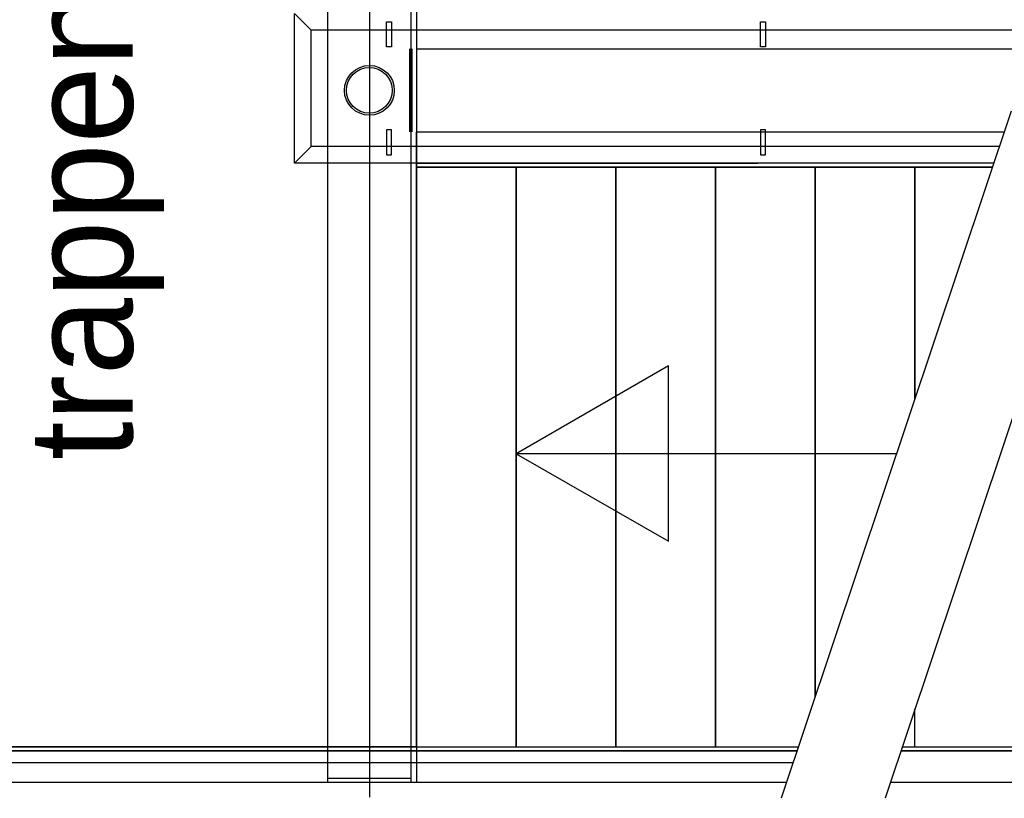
# Model space of a CAD drawing. Header units: millimetres. Extents: x -6587 to 112885, y 244 to 84344.
# Tile 46 of 57: x 68844 to 71214, y 38190 to 40065. Entities that reach past the tile are written whole.
import ezdxf

# ---------------------------------------------------------------- set-up
doc = ezdxf.new("R2010")
doc.units = ezdxf.units.MM
doc.header["$LTSCALE"] = 100
for name, color, linetype in [('ALL-----_REFLIJNEN', 8, 'CONTINUOUS'), ('BOUW', 8, 'CONTINUOUS'), ('LIJN025', 10, 'CONTINUOUS')]:
    doc.layers.add(name, color=color, linetype=linetype)
doc.styles.add('BURO-025', font='BUROFONT.shx', dxfattribs={"height": 250})

# ---------------------------------------------------------------- blocks, each defined once
blk = doc.blocks.new('A$Cb38f1ce1')
at = {"layer": 'ALL-----_REFLIJNEN', "color": 8, "linetype": 'Continuous'}
for p, q in [((66334.7, 31702.1), (66334.7, 34949.1)), ((66434.7, 34949.1), (66434.7, 31666.2)), ((66534.7, 34949.1), (66534.7, 31702.1)), ((66547.7, 34949.1), (66547.7, 31787.1)), ((66254.7, 33193.1), (66254.7, 33553.1)), ((66294.7, 33513.1), (66254.7, 33553.1)), ((66475.7, 33533.1), (66487.7, 33533.1)), ((66475.7, 33473.1), (66475.7, 33533.1)), ((66487.7, 33533.1), (66487.7, 33473.1)), ((66547.7, 33553.1), (66547.7, 33468.1)), ((67375.7, 33533.1), (67387.7, 33533.1)), ((67375.7, 33473.1), (67375.7, 33533.1)), ((67387.7, 33533.1), (67387.7, 33473.1)), ((66294.7, 33233.1), (66294.7, 33513.1)), ((69287.7, 33513.1), (66294.7, 33513.1)), ((66487.7, 33473.1), (66475.7, 33473.1)), ((66531.7, 33268.1), (66531.7, 33468.1)), ((66537.7, 33268.1), (66537.7, 33468.1)), ((66547.7, 33468.1), (66547.7, 33268.1)), ((66547.7, 33468.1), (69250.7, 33468.1)), ((67387.7, 33473.1), (67375.7, 33473.1)), ((67979.6, 33318.3), (67425.7, 31663.6)), ((68229.6, 33318.3), (67675.7, 31663.6)), ((66487.7, 33273.1), (66475.7, 33273.1)), ((66475.7, 33273.1), (66475.7, 33213.1)), ((66487.7, 33213.1), (66487.7, 33273.1)), ((67387.7, 33273.1), (67375.7, 33273.1)), ((67375.7, 33273.1), (67375.7, 33213.1)), ((67387.7, 33213.1), (67387.7, 33273.1)), ((66547.7, 33268.1), (67962.8, 33268.1)), ((66547.7, 33183.1), (66547.7, 33268.1)), ((66254.7, 33193.1), (66294.7, 33233.1)), ((67951.1, 33233.1), (66294.7, 33233.1)), ((66475.7, 33213.1), (66487.7, 33213.1)), ((67375.7, 33213.1), (67387.7, 33213.1)), ((67937.7, 33193.1), (66254.7, 33193.1)), ((66547.7, 33192.6), (67369.3, 33192.6)), ((66547.7, 33183.1), (67934.4, 33183.1)), ((66547.7, 31787.1), (66547.7, 33183.1)), ((66547.7, 33183.1), (66547.7, 31787.1)), ((66787.7, 33183.1), (66547.7, 33183.1)), ((66787.7, 33183.1), (66787.7, 31787.1)), ((66787.7, 33183.1), (66787.7, 31787.1)), ((66787.7, 33183.1), (66787.7, 31787.1)), ((66787.7, 33183.1), (66787.7, 31787.1)), ((67027.7, 33183.1), (66787.7, 33183.1)), ((66787.7, 31787.1), (66787.7, 33183.1)), ((67027.7, 33183.1), (67027.7, 31787.1)), ((67267.7, 33183.1), (67027.7, 33183.1)), ((67027.7, 31787.1), (67027.7, 33183.1)), ((67507.7, 33183.1), (67267.7, 33183.1)), ((67267.7, 33183.1), (67267.7, 31787.1)), ((67267.7, 31787.1), (67267.7, 33183.1)), ((67934.4, 33183.1), (67267.7, 33183.1)), ((67507.7, 31908.4), (67507.7, 33183.1)), ((67507.7, 33183.1), (67507.7, 31908.4)), ((67747.7, 33183.1), (67507.7, 33183.1)), ((67747.7, 32625.4), (67747.7, 33183.1)), ((67747.7, 33183.1), (67747.7, 32625.4)), ((67934.4, 33183.1), (67747.7, 33183.1)), ((67934.4, 33183.1), (67747.7, 33183.1)), ((67154.2, 32704.7), (66787.7, 32493.1)), ((67154.2, 32282.9), (67154.2, 32704.7)), ((67703.4, 32493.1), (66787.7, 32493.1)), ((66787.7, 32493.1), (67154.2, 32282.9)), ((67747.7, 31787.1), (67747.7, 31878.6)), ((64942.2, 31777.6), (67463.9, 31777.6)), ((67463.9, 31777.6), (64946.7, 31777.6)), ((64951.7, 31787.1), (67467, 31787.1)), ((66547.7, 31787.1), (64951.7, 31787.1)), ((66547.7, 31787.1), (66547.7, 31702.1)), ((66547.7, 31787.1), (66587.7, 31787.1)), ((66547.7, 31787.1), (66787.7, 31787.1)), ((66747.7, 31787.1), (66787.7, 31787.1)), ((66787.7, 31787.1), (66827.7, 31787.1)), ((66787.7, 31787.1), (67467, 31787.1)), ((66787.7, 31787.1), (67027.7, 31787.1)), ((67027.7, 31787.1), (67267.7, 31787.1)), ((67267.7, 31787.1), (67467, 31787.1)), ((67713.9, 31777.6), (69250.7, 31777.6)), ((69248.4, 31777.6), (67713.9, 31777.6)), ((67717, 31787.1), (69250.7, 31787.1)), ((67717, 31787.1), (67747.7, 31787.1)), ((64866.7, 31750.1), (67454.7, 31750.1)), ((66334.7, 31712.1), (66534.7, 31712.1)), ((64866.7, 31702.1), (67438.6, 31702.1)), ((66334.7, 31702.1), (66534.7, 31702.1)), ((67688.6, 31702.1), (69250.7, 31702.1))]:
    blk.add_line(p, q, dxfattribs=at)
for radius in [60, 55]:
    blk.add_circle((66434.7, 33368.1), radius, dxfattribs=at)
at = {"layer": 'BOUW', "style": 'BURO-025'}
blk.add_text('trappenhuis', height=250, rotation=90, dxfattribs=at).set_placement((65864.9, 32478.1))

msp = doc.modelspace()

# ---------------------------------------------------------------- block references
at = {"layer": 'LIJN025'}
msp.add_blockref('A$Cb38f1ce1', (3251.2, 6526.8), dxfattribs=at)

doc.saveas('drawing.dxf')
